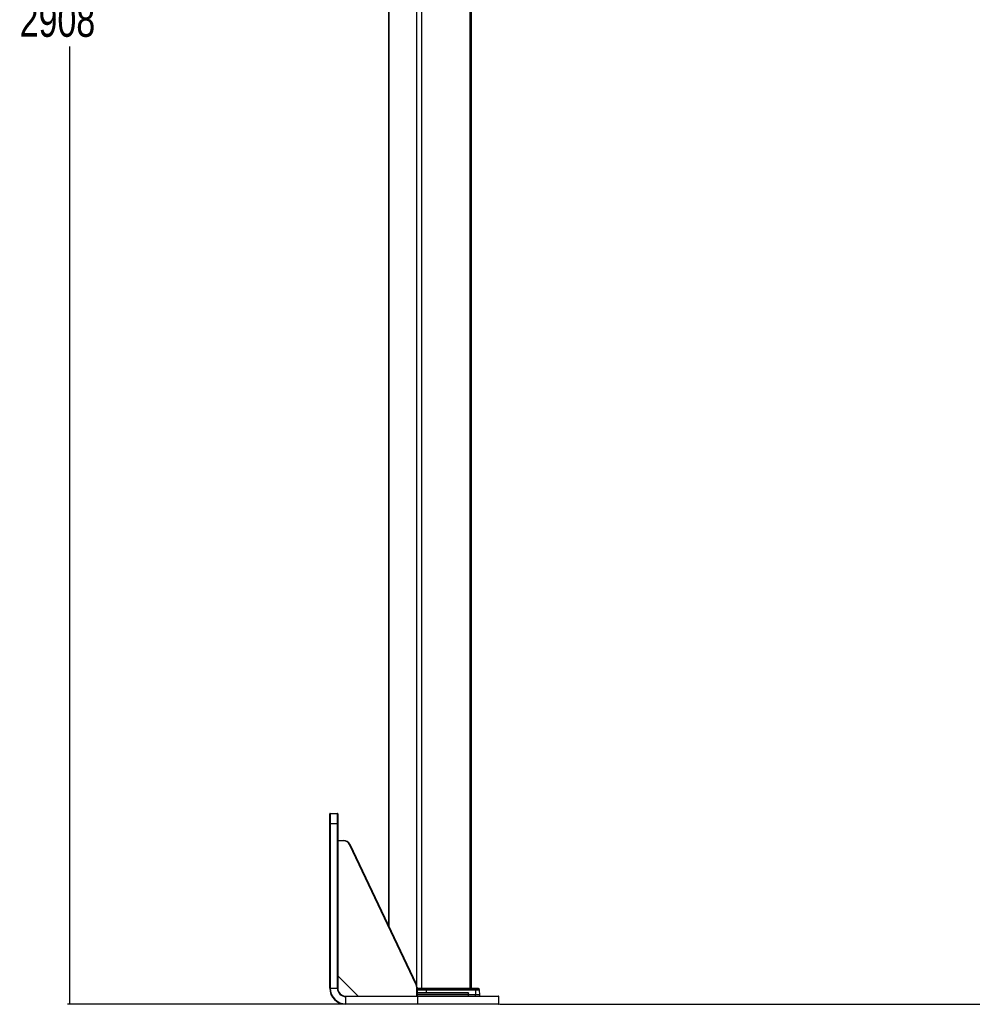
# Paper-space layout 'Wall Base Bracket' of a CAD drawing. Header units: millimetres. Extents: x 61326 to 443956, y 32752 to 406945.
# Tile 1 of 73: x 61326 to 131691, y 40114 to 112811. Entities that reach past the tile are written whole.
import ezdxf

# ---------------------------------------------------------------- set-up
doc = ezdxf.new("R2010")
doc.units = ezdxf.units.MM
doc.layers.add('COMPONENT_GEOMETRY', color=7, linetype='Continuous')
doc.styles.add('SLDTEXTSTYLE1', font='TXT', dxfattribs={"width": 0.75})
doc.dimstyles.new('SLDDIMSTYLE0', dxfattribs={"dimtxt": 2500, "dimasz": 165.1, "dimexe": 0, "dimexo": 0.0625, "dimgap": 625, "dimtad": 0, "dimtih": 1, "dimtoh": 1, "dimdec": 0, "dimlfac": 0.02, "dimrnd": 1e-09, "dimzin": 12, "dimdsep": 46, "dimtxsty": 'SLDTEXTSTYLE1', "dimsah": 1, "dimcen": 0.09, "dimadec": 0, "dimazin": 3, "dimtfac": 1, "dimtdec": 0, "dimtofl": 0, "dimtmove": 0, "dimatfit": 3, "dimfxl": 1, "dimfrac": 2, "dimtolj": 1, "dimtzin": 12, "dimarcsym": 0})

# ---------------------------------------------------------------- blocks, each defined once
blk = doc.blocks.new('_D_24')
at = {"layer": 'COMPONENT_GEOMETRY', "color": 7, "ltscale": 50}
for p, q in [((94429, 185501), (64861, 185501)), ((65020, 185501), (65020, 114792)), ((65020, 40114), (65020, 110823)), ((85661, 40114), (64861, 40114))]:
    blk.add_line(p, q, dxfattribs=at)
for points in [[(65020, 185501), (64995, 185335), (65046, 185335)], [(65020, 40114), (65046, 40279), (64995, 40279)]]:
    blk.add_solid(points, dxfattribs=at)
at = {"layer": 'COMPONENT_GEOMETRY', "color": 7, "ltscale": 50, "insert": (61326, 114046), "char_height": 2500, "attachment_point": 1, "style": 'SLDTEXTSTYLE1'}
blk.add_mtext('2908', dxfattribs=at)
blk = doc.blocks.new('_D_25')
at = {"layer": 'COMPONENT_GEOMETRY', "color": 7, "ltscale": 50}
for p, q in [((239590, 150851), (255468, 150851)), ((255309, 150851), (255309, 97467)), ((255309, 40114), (255309, 93498)), ((96763, 40114), (255468, 40114))]:
    blk.add_line(p, q, dxfattribs=at)
for points in [[(255309, 150851), (255284, 150685), (255334, 150685)], [(255309, 40114), (255334, 40279), (255284, 40279)]]:
    blk.add_solid(points, dxfattribs=at)
at = {"layer": 'COMPONENT_GEOMETRY', "color": 7, "ltscale": 50, "insert": (251615, 96721), "char_height": 2500, "attachment_point": 1, "style": 'SLDTEXTSTYLE1'}
blk.add_mtext('2215', dxfattribs=at)

psp = doc.layouts.new('Wall Base Bracket')

# ---------------------------------------------------------------- linework, layer by layer
at = {"color": 7, "linetype": 'Continuous', "lineweight": 25, "ltscale": 50}
for p, q in [((88559.19, 184989.24), (88559.19, 45923.43)), ((94704.43, 41289.23), (94704.43, 184989.24)), ((84249.72, 54214.24), (84799.72, 54214.24)), ((84224.72, 41314.24), (84224.72, 53464.23)), ((84224.72, 53464.23), (84249.72, 53464.23)), ((84249.72, 53464.23), (84249.72, 41314.24)), ((84249.72, 53464.23), (84799.72, 53464.23)), ((84799.72, 41314.24), (84799.72, 53464.23)), ((84799.72, 53464.23), (84824.72, 53464.23)), ((84824.72, 53464.23), (84824.72, 52214.23)), ((84824.72, 52214.23), (85258.51, 52214.23)), ((84824.72, 52189.24), (84824.72, 42214.24)), ((85258.51, 52189.24), (84824.72, 52189.24)), ((90603.87, 41555.24), (85687.67, 51917.83)), ((85710.25, 51928.55), (90626.46, 41565.96)), ((84824.72, 42214.24), (84824.72, 41314.24)), ((84824.72, 42214.24), (86324.72, 40714.23)), ((84224.72, 41314.24), (84249.72, 41314.24)), ((84249.72, 41314.24), (84799.72, 41314.24)), ((84799.72, 41314.24), (84824.72, 41314.24)), ((85424.72, 40714.23), (86324.72, 40714.23)), ((86324.72, 40714.23), (90649.72, 40714.23)), ((90649.72, 40714.23), (90649.72, 41351.65)), ((90674.72, 41351.65), (90649.72, 41351.65)), ((90674.72, 40714.23), (90649.72, 40714.23)), ((90674.72, 41351.65), (90674.72, 40714.23)), ((90674.72, 41289.23), (91277.18, 41289.23)), ((90674.72, 40989.24), (94417.11, 40989.24)), ((94473.08, 40814.24), (90674.72, 40814.24)), ((90674.72, 40714.23), (90724.72, 40714.23)), ((90724.72, 40714.23), (96699.72, 40714.23)), ((91277.18, 41289.23), (94906.75, 41289.23)), ((91297.1, 41274.59), (91339.36, 41199.55)), ((94931.43, 41274.59), (91297.1, 41274.59)), ((91339.36, 41199.55), (94983.83, 41199.55)), ((91347.59, 41165.94), (91351.07, 40989.24)), ((94994.03, 41165.94), (91347.59, 41165.94)), ((94473.08, 40814.24), (94468.71, 40940.98)), ((95002.61, 40814.24), (94473.08, 40814.24)), ((94906.75, 41289.23), (95167.13, 41289.23)), ((94983.83, 41199.55), (94931.43, 41274.59)), ((94994.03, 41165.94), (95002.61, 40814.24)), ((95304.43, 40814.24), (95002.61, 40814.24)), ((95277.54, 41199.55), (95202.49, 41274.59)), ((95304.43, 40814.24), (95292.15, 41165.94)), ((95304.43, 40714.23), (95304.43, 40814.24)), ((90724.72, 40689.24), (85424.72, 40689.24)), ((85424.72, 40139.23), (85424.72, 40689.24)), ((85424.72, 40139.23), (90724.72, 40139.23)), ((90724.72, 40114.24), (85424.72, 40114.24)), ((90724.72, 40139.23), (90724.72, 40689.24)), ((96699.72, 40114.24), (90724.72, 40114.24)), ((96724.72, 40139.23), (96724.72, 40689.24))]:
    psp.add_line(p, q, dxfattribs=at)
at = {"color": 8, "linetype": 'Continuous', "lineweight": 25, "ltscale": 50}
for p, q in [((88586.12, 184989.24), (88586.12, 45866.68)), ((90647.04, 184989.24), (90647.04, 41515.69)), ((91016.6, 184989.24), (91016.6, 41289.23)), ((94583.7, 184989.24), (94583.7, 41289.23)), ((91297.1, 41274.59), (90674.72, 41274.59)), ((90674.72, 41199.55), (91339.36, 41199.55)), ((91347.59, 41165.94), (90674.72, 41165.94)), ((94468.71, 40940.98), (90674.72, 40940.98)), ((95202.49, 41274.59), (94931.43, 41274.59)), ((94983.83, 41199.55), (95277.54, 41199.55)), ((95292.15, 41165.94), (94994.03, 41165.94)), ((95002.61, 40714.23), (95002.61, 40814.24)), ((96724.72, 40689.24), (90724.72, 40689.24)), ((90724.72, 40139.23), (96724.72, 40139.23))]:
    psp.add_line(p, q, dxfattribs=at)
at = {"color": 7, "linetype": 'Continuous', "lineweight": 25, "ltscale": 50, "flags": 128}
for points in [[(84224.72, 53464.23), (84224.72, 53577.65), (84224.72, 53688.27), (84224.72, 53793.38), (84224.72, 53890.38), (84224.72, 53976.89), (84224.72, 54050.77), (84224.72, 54110.22), (84224.72, 54153.75), (84224.72, 54180.31), (84224.72, 54189.23)], [(84249.72, 54214.24), (84249.72, 54205), (84249.72, 54177.53), (84249.72, 54132.49), (84249.72, 54071), (84249.72, 53994.57), (84249.72, 53905.07), (84249.72, 53804.73), (84249.72, 53696), (84249.72, 53581.56), (84249.72, 53464.23)], [(84799.72, 53464.23), (84799.72, 53581.56), (84799.72, 53696), (84799.72, 53804.73), (84799.72, 53905.07), (84799.72, 53994.57), (84799.72, 54071), (84799.72, 54132.49), (84799.72, 54177.53), (84799.72, 54205), (84799.72, 54214.24)], [(84824.72, 54189.23), (84824.72, 54180.31), (84824.72, 54153.75), (84824.72, 54110.22), (84824.72, 54050.77), (84824.72, 53976.89), (84824.72, 53890.38), (84824.72, 53793.38), (84824.72, 53688.27), (84824.72, 53577.65), (84824.72, 53464.23)], [(84824.72, 52189.24), (84824.72, 52194.11), (84824.72, 52198.8), (84824.72, 52203.12), (84824.72, 52206.91), (84824.72, 52210.02), (84824.72, 52212.33), (84824.72, 52213.76), (84824.72, 52214.23)], [(85258.51, 52214.23), (85258.51, 52213.76), (85258.51, 52212.33), (85258.51, 52210.02), (85258.51, 52206.91), (85258.51, 52203.12), (85258.51, 52198.8), (85258.51, 52194.11), (85258.51, 52189.24)], [(85710.25, 51928.55), (85709.82, 51928.35), (85708.53, 51927.73), (85706.45, 51926.74), (85703.64, 51925.41), (85700.22, 51923.79), (85696.31, 51921.93), (85692.07, 51919.92), (85687.67, 51917.83)], [(90626.46, 41565.96), (90626.03, 41565.75), (90624.74, 41565.14), (90622.65, 41564.15), (90619.84, 41562.82), (90616.42, 41561.2), (90612.52, 41559.34), (90608.28, 41557.34), (90603.87, 41555.24)], [(85424.72, 40689.24), (85424.72, 40694.11), (85424.72, 40698.8), (85424.72, 40703.12), (85424.72, 40706.91), (85424.72, 40710.03), (85424.72, 40712.33), (85424.72, 40713.76), (85424.72, 40714.23)], [(90724.72, 40689.24), (90724.72, 40694.11), (90724.72, 40698.8), (90724.72, 40703.12), (90724.72, 40706.91), (90724.72, 40710.03), (90724.72, 40712.33), (90724.72, 40713.76), (90724.72, 40714.23)], [(94469.49, 40714.23), (94470.39, 40739.42), (94473.08, 40814.24)], [(85424.72, 40114.24), (85424.72, 40114.72), (85424.72, 40116.14), (85424.72, 40118.45), (85424.72, 40121.56), (85424.72, 40125.35), (85424.72, 40129.67), (85424.72, 40134.36), (85424.72, 40139.23)], [(90724.72, 40114.24), (90724.72, 40114.72), (90724.72, 40116.14), (90724.72, 40118.45), (90724.72, 40121.56), (90724.72, 40125.35), (90724.72, 40129.67), (90724.72, 40134.36), (90724.72, 40139.23)]]:
    psp.add_lwpolyline(points, dxfattribs=at)
at = {"color": 7, "linetype": 'Continuous', "lineweight": 25, "ltscale": 2500}
for centre, radius, start, end in [((84249.72, 54189.24), 25, 90, 180), ((84799.72, 54189.24), 25, 0, 90), ((85258.51, 51714.24), 500, 25.3805328, 90), ((85258.51, 51714.24), 475, 25.3805328, 90), ((90174.72, 41351.65), 475, 0, 25.3805328), ((90174.72, 41351.65), 500, 0, 25.3805328), ((85424.72, 41314.24), 1200, 180, 270), ((85424.72, 41314.24), 1175, 180, 270), ((85424.72, 41314.24), 625, 180, 270), ((85424.72, 41314.24), 600, 180, 270), ((91274.58, 41264.83), 24.54, 23.4304132, 83.9014904), ((91274.82, 41165.93), 72.77, 0.0055425, 27.513485), ((94905.18, 41258.46), 30.82, 31.5656159, 87.0743318), ((94932.12, 41165.49), 61.92, 0.4091313, 33.3644499), ((95167.13, 41239.24), 50, 45, 90), ((95242.18, 41164.19), 50, 2, 45), ((96699.72, 40689.24), 25, 0, 90), ((96699.72, 40139.24), 25, 270, 0)]:
    psp.add_arc(centre, radius, start, end, dxfattribs=at)
at = {"color": 7, "linetype": 'Continuous', "lineweight": 25, "ltscale": 50}
psp.add_open_spline([(94417.11, 40989.24), (94424.99, 40988.29), (94438.24, 40986.71), (94453.99, 40975.53), (94463.19, 40963.23), (94467.78, 40951.38), (94468.44, 40943.98), (94468.71, 40940.98)], degree=3, knots=[0, 0, 0, 0, 0.34577097, 0.58086478, 0.75875641, 0.90248004, 1, 1, 1, 1], dxfattribs=at)

# ---------------------------------------------------------------- dimensions: what is measured, and where the dimension line sits
at = {"layer": 'COMPONENT_GEOMETRY', "color": 7, "ltscale": 50}
for base, p1, p2, picture, middle in [((65020.21, 40114.24), (94492.3, 185500.53), (85724.72, 40114.24), '_D_24', (65020.21, 112807.38)), ((255309.01, 40114.24), (239526.37, 150850.58), (96699.72, 40114.24), '_D_25', (255309.01, 95482.41))]:
    dim = psp.add_linear_dim(base=base, p1=p1, p2=p2, angle=90, dimstyle='SLDDIMSTYLE0', dxfattribs=at)
    dim.commit()
    dim.dimension.update_dxf_attribs({"geometry": picture, "text_midpoint": middle, "dimtype": 160})

doc.saveas('drawing.dxf')
